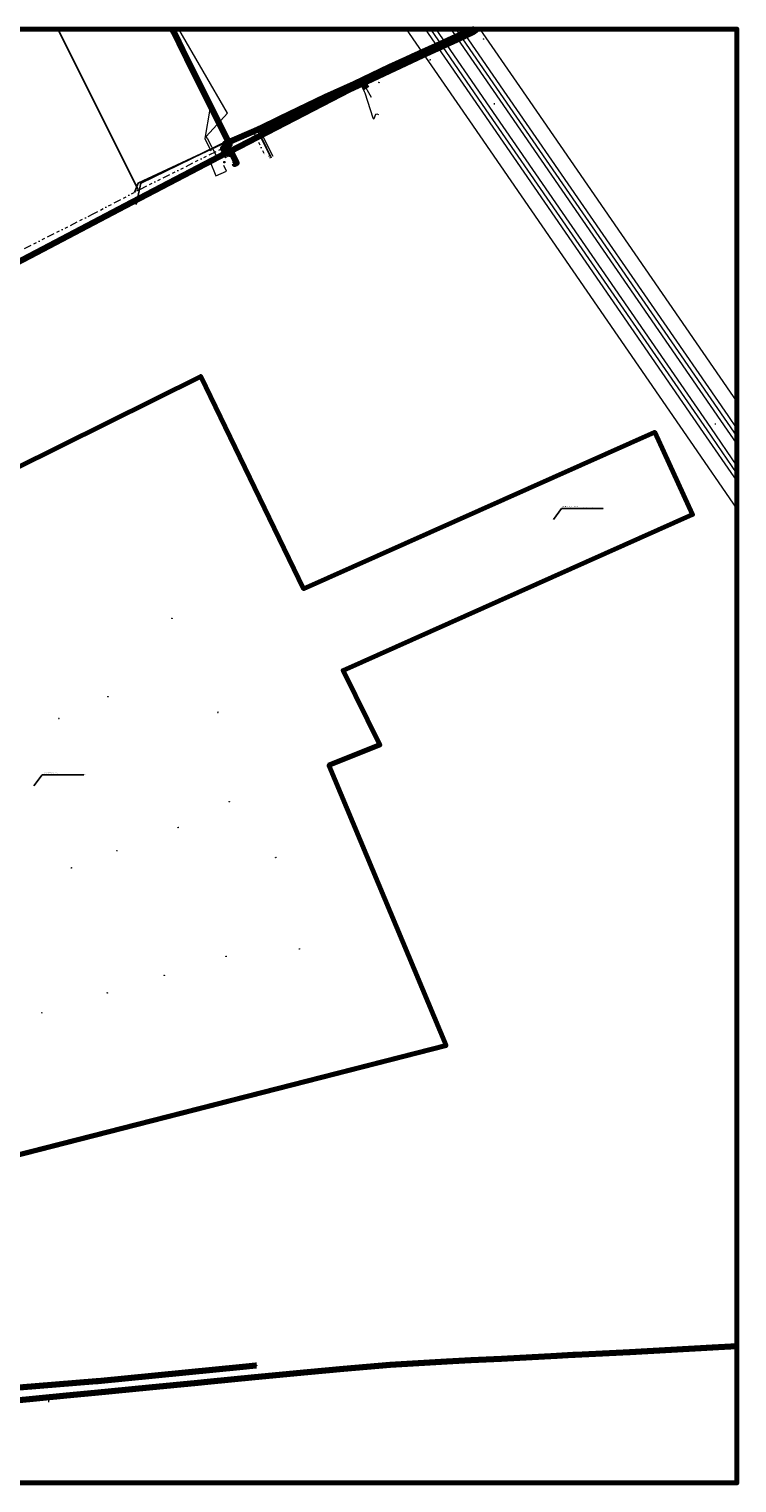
# Model space of a CAD drawing. Header units: metres. Extents: x 242122 to 243107, y 567823 to 568786.
# Tile 89 of 89: x 242638 to 243107, y 567823 to 568786. Entities that reach past the tile are written whole.
import ezdxf
from ezdxf import colors
from ezdxf.entities.mleader import LeaderData, LeaderLine
from ezdxf.enums import TextEntityAlignment as Align
from ezdxf.lldxf.tags import DXFTag
from ezdxf.math import Vec2, Vec3

# ---------------------------------------------------------------- set-up
doc = ezdxf.new("R2010")
doc.units = ezdxf.units.M
doc.linetypes.add('RI-OVERIG-SO', pattern=[17, 5, -2, 2, -2, 0, -2, 2, -2])
for name, color, linetype, lineweight in [('B-WA-IE-MEUBILAIR-S', 7, 'Continuous', 18), ('B-WA-OG-INFO_ORIENTATIEPOLYGOON-GV', 7, 'Continuous', 70), ('B-WE-IE-MEUBILAIR_ENEXIS NETBEHEER BV-S', 7, 'Continuous', 18), ('B-WE-KL-DATA_DELTA FIBER NETWERK BV-G', 90, 'KL-DATA-SO', 18), ('B-WE-KL-DATA_HULPSTUK_KPN BV-S', 90, 'Continuous', 18), ('B-WE-KL-DATA_KABELBED_KPN BV-G', 90, 'Continuous', 100), ('B-WE-KL-DATA_MANTELBUIS_DELTA FIBER NETWERK BV-G', 90, 'Continuous', 100), ('B-WE-KL-ET_HS_LANDELIJK HOOGSPANNINGSNET_110 KV_TENNET TSO-G', 10, 'KL-HS-SO', 18), ('B-WE-KL-ET_LS_230 V_ENEXIS NETBEHEER BV-G', 190, 'KL-LS-SO', 18), ('B-WE-KL-ET_LS_400 V_ENEXIS NETBEHEER BV-G', 190, 'KL-LS-SO', 18), ('B-WE-KL-ET_LS_HULPSTUK_ENEXIS NETBEHEER BV-S', 190, 'Continuous', 18), ('B-WE-KL-ET_LS_KABELBED_ENEXIS NETBEHEER BV-G', 190, 'Continuous', 100), ('B-WE-KL-ET_LS_TENNET TSO-S', 190, 'Continuous', 18), ('B-WE-KL-ET_MS_10 KV_ENEXIS NETBEHEER BV-G', 130, 'KL-MS-SO', 18), ('B-WE-KL-ET_MS_HULPSTUK_ENEXIS NETBEHEER BV-S', 130, 'Continuous', 18), ('B-WE-KL-ET_MS_KABELBED_ENEXIS NETBEHEER BV-G', 130, 'Continuous', 100), ('B-WE-KL-GAS_LD_HULPSTUK_ENEXIS NETBEHEER BV-S', 50, 'Continuous', 18), ('B-WE-KL-GAS_LD_SLAGVAST PVC_40_0.1 BAR_ENEXIS NETBEHEER BV-G', 50, 'KL-GAS_LD-SO', 18), ('B-WE-KL-WATER_HULPSTUK_WMD DRINKWATER NV-S', 170, 'Continuous', 18), ('B-WE-KL-WATER_POLYVINYLCHLORIDE PVC_25_WMD DRINKWATER NV-G', 170, 'KL-WATER-SO', 18), ('B-WE-OG-INFO_ORIENTATIEPOLYGOON-GV', 7, 'Continuous', 70), ('B-WE-OG-INFO_TENNET TSO-GV', 7, 'Continuous', 18), ('B-WE-RI-DRUK_125_WATERSCHAP HUNZE EN AAS-G', 210, 'RI-PERS-SO', 18), ('B-WE-RI-DRUK_160_WATERSCHAP HUNZE EN AAS-G', 210, 'RI-PERS-SO', 18), ('B-WE-RI-DRUK_630_WATERSCHAP HUNZE EN AAS-G', 210, 'RI-PERS-SO', 18), ('B-WE-RI-VRIJVERVAL_GEMEENTE TYNAARLO-G', 210, 'RI-OVERIG-SO', 18), ('B-WE-RI-VRIJVERVAL_HULPSTUK_GEMEENTE TYNAARLO-S', 210, 'Continuous', 18), ('V-WE-RI-DRUK_125_WATERSCHAP HUNZE EN AAS-G', 210, 'V-RI-PERS-SO', 25), ('V-WE-RI-DRUK_160_WATERSCHAP HUNZE EN AAS-G', 210, 'V-RI-PERS-SO', 25), ('V-WE-RI-VRIJVERVAL_WATERSCHAP HUNZE EN AAS-G', 210, 'V-RI-OVERIG-SO', 25), ('X-XX-AL-T25-200', 7, 'Continuous', 25)]:
    doc.layers.add(name, color=color, linetype=linetype, lineweight=lineweight)
doc.layers.add('B-WA-OG-INFO_EIS VOORZORGSMAATREGEL-GV', color=7, linetype='Continuous', lineweight=70, true_color=0xfa194b)
doc.layers.add('B-WE-OG-INFO_EIS VOORZORGSMAATREGEL_WATERBEDRIJF GRONINGEN-GV', color=7, linetype='Continuous', lineweight=70, true_color=0xfa194b)
doc.styles.add('NLCS-ISO', font='NLCS-ISO.ttf')
doc.styles.add('NLCS-ISO-M200-T25', font='NLCS-ISO.ttf', dxfattribs={"height": 0.5})
doc.styles.get("Standard").update_dxf_attribs({"font": 'arial.ttf'})
tags = doc.linetypes.add('KL-DATA-SO', pattern='A,4,-1,[101,NLCS.shx,S=0.5,R=0,X=0,Y=0],-1,4,-1,["D",Standard,S=1,R=0,X=-0.25,Y=-0.5],-1.5', length=12.5).pattern_tags.tags
tags[18] = DXFTag(74, 10)
tags = doc.linetypes.add('KL-GAS_LD-SO', pattern='A,4,-1,[69,NLCS.shx,S=0.5,R=0,X=0,Y=0],-1,4,-1,["L",Standard,S=1,R=0,X=0.25,Y=-0.5],-2', length=13).pattern_tags.tags
tags[18] = DXFTag(74, 10)
tags = doc.linetypes.add('KL-HS-SO', pattern='A,4,-1,[103,NLCS.shx,S=0.75,R=0,X=0,Y=0],-1,4,-1,["H",Standard,S=1,R=0,X=0,Y=-0.5],-2', length=13).pattern_tags.tags
tags[18] = DXFTag(74, 10)
tags = doc.linetypes.add('KL-LS-SO', pattern='A,4,-1,[103,NLCS.shx,S=0.75,R=0,X=0,Y=0],-1,4,-1,["L",Standard,S=1,R=0,X=0,Y=-0.5],-2', length=13).pattern_tags.tags
tags[18] = DXFTag(74, 10)
tags = doc.linetypes.add('KL-MS-SO', pattern='A,4,-1,[103,NLCS.shx,S=0.75,R=0,X=0,Y=0],-1,4,-1,["M",Standard,S=1,R=0,X=0,Y=-0.5],-2', length=13).pattern_tags.tags
tags[18] = DXFTag(74, 10)
doc.linetypes.add('KL-WATER-SO', pattern='A,7,-0.5,[168,NLCS.shx,S=0.75,R=0,X=0.75,Y=0],-2', length=9.5)
tags = doc.linetypes.add('RI-PERS-SO', pattern='A,7,-2,["P",Standard,S=1.8,R=0,X=-0.5,Y=-0.9],-2,7,-2,[102,NLCS.shx,S=1,R=180,X=0,Y=0],-2', length=22).pattern_tags.tags
tags[6] = DXFTag(74, 10)
doc.linetypes.add('V-RI-OVERIG-SO', pattern='A,2.5,[24,NLCS.shx,S=1,R=0,X=0,Y=0],2.5,-2,2,-2,0,-2,2,-2', length=17)
tags = doc.linetypes.add('V-RI-PERS-SO', pattern='A,3.5,[24,NLCS.shx,S=1,R=0,X=0,Y=0],3.5,-2,["P",Standard,S=1.8,R=0,X=-0.5,Y=-0.9],-2,3.5,[24,NLCS.shx,S=0.5,R=0,X=0,Y=0],3.5,-2,[102,NLCS.shx,S=1,R=180,X=0,Y=0],-2', length=22).pattern_tags.tags
tags[14] = DXFTag(74, 10)

# ---------------------------------------------------------------- blocks, each defined once
blk = doc.blocks.new('SIE-MEUBILAIR_PAAL_LICHTMAST-SO')
for points in [[(-0.6, 0), (-1, 0)], [(-0.7, 0.7), (-0.4, 0.4)], [(0, 1), (0, 0.6)], [(0.4, 0.4), (0.7, 0.7)], [(1, 0), (0.6, 0)], [(-0.7, -0.7), (-0.4, -0.4)], [(0, -0.6), (0, -1)], [(0.4, -0.4), (0.7, -0.7)]]:
    blk.add_lwpolyline(points)
blk.add_circle((0, 0), 0.5)
blk = doc.blocks.new('SKL-WTB_HULP_OVERIG-SO')
at = {"color": 0, "linetype": 'ByBlock', "lineweight": 18}
for points in [[(-0.1, 0.1), (0.1, -0.1)], [(0.1, 0.1), (-0.1, -0.1)]]:
    blk.add_lwpolyline(points, dxfattribs=at)
at = {"color": 0, "linetype": 'ByBlock', "lineweight": 18, "style": 'NLCS-ISO', "flags": 1}
for tag, p in [('TYPE', (1.5, 0)), ('LABEL', (1.5, -1.5)), ('OMSCHRIJVING', (1.5, -3))]:
    blk.add_attdef(tag, p, '', height=1, dxfattribs=at)
blk = doc.blocks.new('SKL-WTB_HULP_MOF-SO')
at = {"linetype": 'ByBlock', "lineweight": 18}
h = blk.add_hatch(color=0, dxfattribs=at)
h.dxf.hatch_style = 1
h.paths.add_polyline_path([(-0.5625, 0, 1), (0.5625, 0, 1)])
at = {"color": 0, "linetype": 'ByBlock', "lineweight": 18}
blk.add_circle((0, 0), 0.5625, dxfattribs=at)
at = {"color": 0, "linetype": 'ByBlock', "lineweight": 18, "style": 'NLCS-ISO', "flags": 1}
for tag, p in [('TYPE', (1.5, 0)), ('OMSCHRIJVING', (1.5, -3)), ('LABEL', (1.5, -1.5))]:
    blk.add_attdef(tag, p, '', height=1, dxfattribs=at)
blk = doc.blocks.new('SKL-WTB_HULP_KAST-SO')
at = {"color": 0, "linetype": 'ByBlock', "lineweight": 18}
for points in [[(-2, 2), (2, 2), (2, 1.68), (-2, 1.68)], [(-2, 1.52), (2, 1.52), (2, -2), (-2, -2)]]:
    blk.add_lwpolyline(points, close=True, dxfattribs=at)
at = {"color": 0, "linetype": 'ByBlock', "lineweight": 18, "style": 'NLCS-ISO'}
blk.add_text('kast', height=1.5, dxfattribs=at).set_placement((0, 0), align=Align.MIDDLE_CENTER)
at = {"color": 0, "linetype": 'ByBlock', "lineweight": 18, "style": 'NLCS-ISO', "flags": 1}
for tag, p in [('TYPE', (2.5, 0)), ('OMSCHRIJVING', (2.5, -3)), ('LABEL', (2.5, -1.5))]:
    blk.add_attdef(tag, p, '', height=1, dxfattribs=at)
blk = doc.blocks.new('SKL-WTB_HULP_TECHNISCH GEBOUW-SO')
at = {"color": 0, "linetype": 'ByBlock', "lineweight": 18}
for points in [[(-2, 1.5), (0, 2), (2, 1.5), (2, 1.18), (-2, 1.18)], [(-1.5, 1.02), (1.5, 1.02), (1.5, -2), (-1.5, -2)]]:
    blk.add_lwpolyline(points, close=True, dxfattribs=at)
at = {"color": 0, "linetype": 'ByBlock', "lineweight": 18, "style": 'NLCS-ISO', "flags": 1}
for tag, p in [('TYPE', (2.5, 0)), ('OMSCHRIJVING', (2.5, -3)), ('LABEL', (2.5, -1.5))]:
    blk.add_attdef(tag, p, '', height=1, dxfattribs=at)
blk = doc.blocks.new('SRI-HULP_OVERIG-SO')
at = {"color": 0, "linetype": 'ByBlock', "lineweight": 18}
for points in [[(-0.1, 0.1), (0.1, -0.1)], [(0.1, 0.1), (-0.1, -0.1)]]:
    blk.add_lwpolyline(points, dxfattribs=at)
at = {"color": 0, "linetype": 'ByBlock', "lineweight": 18, "style": 'NLCS-ISO', "flags": 1}
for tag, p in [('TYPE', (1.5, 0)), ('LABEL', (1.5, -1.5)), ('OMSCHRIJVING', (1.5, -3))]:
    blk.add_attdef(tag, p, '', height=1, dxfattribs=at)
blk = doc.blocks.new('SKL-ET_LS_MAST-SO')
for p, q in [((0, 2.1), (0, 2.1)), ((0, -2), (0, -2))]:
    blk.add_line(p, q)
for points in [[(-0.2, 1.8), (0, 1.8)], [(-0.2, 1.8), (0, 1.8)], [(-0.2, 1.8), (-0.2, 1.8), (-0.2, 1.8), (-0.2, 1.8), (-0.2, 1.8)], [(-0.2, 1.5), (-0.2, 1.5), (-0.2, 1.6), (-0.2, 1.6), (-0.2, 1.5)], [(-0.2, 1.5), (0, 1.5)], [(-0.2, 1.5), (0, 1.5)], [(0, -2), (0, 2.1)], [(0, -2), (0, 2.1)], [(0.2, 1.9), (0, 1.9)], [(0.2, 1.9), (0, 1.9)], [(0.2, 1.7), (0, 1.7)], [(0.2, 1.6), (0, 1.6)], [(0.2, 1.4), (0, 1.4)], [(0.2, 1.4), (0, 1.4)], [(0.2, 1.9), (0.2, 1.9), (0.2, 2), (0.2, 2), (0.2, 1.9)], [(0.2, 1.6), (0.2, 1.6), (0.2, 1.7), (0.2, 1.7), (0.2, 1.7)], [(0.2, 1.4), (0.2, 1.4), (0.2, 1.4), (0.2, 1.4), (0.2, 1.4)]]:
    blk.add_lwpolyline(points)

msp = doc.modelspace()

# ---------------------------------------------------------------- linework, layer by layer
at = {"layer": 'B-WA-OG-INFO_EIS VOORZORGSMAATREGEL-GV'}
msp.add_lwpolyline([(242565.688, 568463.851), (242751.967, 568556.271), (242820.099, 568415.581), (243052.757, 568519.345), (243077.795, 568464.815), (242846.279, 568361.573), (242870.648, 568312.15), (242836.831, 568298.651), (242914.445, 568112.908), (242546.772, 568019.064)], dxfattribs=at)
at = {"layer": 'B-WA-OG-INFO_ORIENTATIEPOLYGOON-GV'}
msp.add_lwpolyline([(242541.371, 568017.685), (242914.445, 568112.908), (242836.831, 568298.651), (242870.648, 568312.15), (242846.279, 568361.573), (243077.795, 568464.815), (243052.757, 568519.345), (242820.099, 568415.581), (242751.967, 568556.271), (242565.688, 568463.851)], dxfattribs=at)
at = {"layer": 'B-WE-KL-DATA_DELTA FIBER NETWERK BV-G'}
for points in [[(242859.131, 568751.62), (242899.498, 568769.854), (242917.412, 568777.71), (242928.643, 568782.794), (242933.249, 568784.915), (242935.02, 568786.461)], [(242844.351, 568744.153), (242856.611, 568750.482), (242859.131, 568751.62)], [(242859.131, 568751.62), (242859.389, 568751.167), (242864.928, 568741.432)]]:
    msp.add_lwpolyline(points, dxfattribs=at)
at = {"layer": 'B-WE-KL-DATA_KABELBED_KPN BV-G'}
for points in [[(242934.897, 568786.4), (242934.395, 568785.92), (242933.861, 568785.476), (242933.297, 568785.071), (242932.706, 568784.707), (242926.735, 568781.811), (242898.641, 568769.023), (242858.279, 568750), (242850.501, 568746.334), (242771.102, 568705.428), (242768.787, 568704.244)], [(242767.707, 568703.691), (242759.618, 568699.555), (242701.849, 568669.292), (242643.062, 568638.496), (242586.395, 568608.812), (242518.945, 568573.478), (242510.469, 568569.029), (242515.497, 568559.549), (242524.004, 568543.94)], [(242767.719, 568703.697), (242767.6, 568703.269), (242767.154, 568703.043), (242767.599, 568702.178)], [(242768.787, 568704.244), (242767.707, 568703.691)], [(242998.586, 567907.943), (243000, 567908.015), (243000.04, 567908.018), (243036.283, 567909.865), (243091.032, 567912.826), (243107.2, 567913.758)], [(242627.248, 567877.619), (242645.001, 567879.305), (242663.05, 567881.025), (242681.718, 567882.805), (242717.839, 567886.422), (242750.074, 567889.44), (242756.398, 567890.06), (242787.859, 567893.234), (242822.75, 567896.555), (242846.523, 567898.742), (242877.471, 567901.35), (242915.017, 567903.615), (242930.978, 567904.441), (242951.24, 567905.49), (242987.846, 567907.396), (242998.585, 567907.943)]]:
    msp.add_lwpolyline(points, dxfattribs=at)
at = {"layer": 'B-WE-KL-DATA_MANTELBUIS_DELTA FIBER NETWERK BV-G'}
msp.add_lwpolyline([(242861.713, 568747.082), (242859.389, 568751.167)], dxfattribs=at)
at = {"layer": 'B-WE-KL-ET_HS_LANDELIJK HOOGSPANNINGSNET_110 KV_TENNET TSO-G'}
for points in [[(242900.726, 568786.461), (242938.543, 568731.421)], [(242904.183, 568786.461), (242940.892, 568733.034)], [(242907.641, 568786.461), (242943.241, 568734.648)], [(242917.591, 568786.461), (242950, 568739.292)], [(242921.049, 568786.461), (242952.349, 568740.906)], [(242924.507, 568786.461), (242954.698, 568742.52)], [(242952.349, 568740.906), (243098.743, 568528.709)], [(242954.698, 568742.52), (243101.094, 568530.32)], [(242938.543, 568731.421), (243084.926, 568519.24)], [(242940.892, 568733.034), (243087.277, 568520.851)], [(242943.241, 568734.648), (243089.628, 568522.462)], [(242950, 568739.292), (243096.392, 568527.098)], [(243098.743, 568528.709), (243107.149, 568516.444)], [(243101.094, 568530.32), (243107.149, 568521.485)], [(243084.926, 568519.24), (243107.149, 568486.814)], [(243087.277, 568520.851), (243107.149, 568491.856)], [(243089.628, 568522.462), (243107.149, 568496.897)], [(243096.392, 568527.098), (243107.149, 568511.402)]]:
    msp.add_lwpolyline(points, dxfattribs=at)
at = {"layer": 'B-WE-KL-ET_LS_230 V_ENEXIS NETBEHEER BV-G'}
for points in [[(242788.943, 567900.96), (242788.446, 567900.907)], [(242689.343, 567891.351), (242689.044, 567891.321)], [(242689.662, 567891.157), (242689.639, 567891.253), (242689.59, 567891.319), (242689.517, 567891.354), (242689.418, 567891.358), (242689.343, 567891.351)]]:
    msp.add_lwpolyline(points, dxfattribs=at)
at = {"layer": 'B-WE-KL-ET_LS_400 V_ENEXIS NETBEHEER BV-G'}
for points in [[(242933.234, 568786.461), (242928.724, 568784.76), (242895.368, 568769.626), (242877.282, 568761.355), (242853.802, 568750.162), (242834.591, 568741.601), (242804.86, 568727.257), (242791.371, 568720.689), (242768.408, 568710.699), (242767.971, 568710.476), (242769.541, 568705.715), (242769.923, 568704.787), (242770.489, 568703.654)], [(242857.288, 568751.824), (242857.997, 568749.948), (242858.362, 568749.017), (242858.622, 568748.372), (242859.025, 568747.458), (242860.179, 568745.042), (242860.547, 568744.115), (242865.836, 568727.646), (242866.373, 568727.072), (242866.931, 568727.318), (242867.945, 568729.997), (242868.59, 568730.288), (242869.618, 568729.899)], [(242774.079, 568697.854), (242774.443, 568697.141), (242775.689, 568697.779), (242771.985, 568705.022), (242768.691, 568703.337), (242768.944, 568702.844), (242769.409, 568702.758)], [(242788.446, 567900.907), (242779.722, 567899.983), (242683.623, 567890.565), (242682.826, 567890.494), (242617.835, 567885.312), (242617.038, 567885.243), (242605.562, 567884.164)]]:
    msp.add_lwpolyline(points, dxfattribs=at)
at = {"layer": 'B-WE-KL-ET_LS_KABELBED_ENEXIS NETBEHEER BV-G'}
for points in [[(242933.234, 568786.461), (242928.724, 568784.76), (242895.368, 568769.626), (242877.282, 568761.355), (242853.802, 568750.162), (242834.591, 568741.601), (242804.86, 568727.257), (242791.371, 568720.689), (242768.408, 568710.699), (242767.971, 568710.476), (242769.541, 568705.715), (242769.923, 568704.787), (242770.249, 568704.134)], [(242770.249, 568704.134), (242768.691, 568703.337), (242768.944, 568702.844), (242769.409, 568702.758)], [(242774.079, 568697.854), (242774.443, 568697.141), (242775.689, 568697.779), (242771.985, 568705.022), (242770.249, 568704.134)], [(242770.249, 568704.134), (242770.489, 568703.654)], [(242788.446, 567900.907), (242779.722, 567899.983), (242683.623, 567890.565), (242682.826, 567890.494), (242617.835, 567885.312), (242617.038, 567885.243), (242605.562, 567884.164)], [(242788.943, 567900.96), (242788.446, 567900.907)]]:
    msp.add_lwpolyline(points, dxfattribs=at)
at = {"layer": 'B-WE-KL-ET_MS_10 KV_ENEXIS NETBEHEER BV-G'}
for points in [[(242739.871, 568772.692), (242735.083, 568782.318), (242732.983, 568786.461)], [(242739.871, 568772.692), (242735.083, 568782.318), (242732.983, 568786.461)], [(242742.772, 568766.859), (242739.871, 568772.692)], [(242742.772, 568766.859), (242739.871, 568772.692)], [(242767.625, 568705.448), (242766.564, 568707.528), (242771.123, 568709.86), (242742.772, 568766.859)], [(242767.625, 568705.448), (242766.564, 568707.528), (242771.123, 568709.86), (242742.772, 568766.859)], [(242768.944, 568702.865), (242767.625, 568705.448)], [(242768.944, 568702.865), (242767.625, 568705.448)], [(242768.944, 568702.865), (242767.625, 568705.448)], [(242768.944, 568702.865), (242767.625, 568705.448)], [(242768.944, 568702.865), (242767.625, 568705.448)], [(242768.944, 568702.865), (242767.625, 568705.448)]]:
    msp.add_lwpolyline(points, dxfattribs=at)
at = {"layer": 'B-WE-KL-ET_MS_KABELBED_ENEXIS NETBEHEER BV-G'}
for points in [[(242732.983, 568786.461), (242735.083, 568782.318), (242739.871, 568772.692)], [(242742.772, 568766.859), (242739.871, 568772.692)], [(242767.625, 568705.448), (242766.564, 568707.528), (242771.123, 568709.86), (242742.772, 568766.859)], [(242768.944, 568702.865), (242767.625, 568705.448)]]:
    msp.add_lwpolyline(points, dxfattribs=at)
at = {"layer": 'B-WE-KL-GAS_LD_SLAGVAST PVC_40_0.1 BAR_ENEXIS NETBEHEER BV-G'}
msp.add_lwpolyline([(242731.641, 568786.461), (242757.982, 568733.488), (242754.514, 568714.009), (242758.664, 568705.897)], dxfattribs=at)
at = {"layer": 'B-WE-KL-WATER_POLYVINYLCHLORIDE PVC_25_WMD DRINKWATER NV-G'}
for points in [[(242756.107, 568714.22), (242755.508, 568715.392), (242769.747, 568730.84), (242737.449, 568786.461)], [(242756.107, 568714.22), (242762.026, 568702.645), (242758.244, 568698.515), (242761.86, 568689.246), (242769.078, 568692.263), (242767.165, 568696.003)]]:
    msp.add_lwpolyline(points, dxfattribs=at)
at = {"layer": 'B-WE-RI-DRUK_125_WATERSCHAP HUNZE EN AAS-G'}
msp.add_lwpolyline([(242934.296, 568786.461), (242927.688, 568783.629), (242920.68, 568782.976), (242891.338, 568769.599), (242788.468, 568721.09), (242797.634, 568702.368), (242796.853, 568701.977)], dxfattribs=at)
at = {"layer": 'B-WE-RI-DRUK_160_WATERSCHAP HUNZE EN AAS-G'}
msp.add_lwpolyline([(242929.421, 568786.461), (242789.099, 568721), (242798.656, 568701.466), (242797.484, 568700.835)], dxfattribs=at)
at = {"layer": 'B-WE-RI-DRUK_630_WATERSCHAP HUNZE EN AAS-G'}
msp.add_lwpolyline([(242799.845, 568701.964), (242791.607, 568718.578), (242866.936, 568754.872), (242905.88, 568772.864), (242935.515, 568785.719), (242937.305, 568786.461)], dxfattribs=at)
at = {"layer": 'B-WE-RI-VRIJVERVAL_GEMEENTE TYNAARLO-G'}
for points in [[(242711.641, 568680.262), (242787.069, 568717.85)], [(242787.069, 568717.85), (242794.313, 568703.093)], [(242679.29, 568663.296), (242711.641, 568680.262)], [(242635.062, 568641.052), (242679.29, 568663.296)], [(242587.739, 567875.534), (242650.564, 567880.884)], [(242650.564, 567880.884), (242650.956, 567876.791)]]:
    msp.add_lwpolyline(points, dxfattribs=at)
at = {"layer": 'V-WE-RI-DRUK_125_WATERSCHAP HUNZE EN AAS-G'}
msp.add_lwpolyline([(242787.448, 568720.666), (242770.267, 568712.573), (242712.138, 568684.389), (242709.202, 568670.297)], dxfattribs=at)
at = {"layer": 'V-WE-RI-DRUK_160_WATERSCHAP HUNZE EN AAS-G'}
msp.add_lwpolyline([(242787.664, 568720.389), (242710.347, 568684.364), (242708.099, 568678.135)], dxfattribs=at)
at = {"layer": 'V-WE-RI-VRIJVERVAL_WATERSCHAP HUNZE EN AAS-G'}
msp.add_lwpolyline([(242710.502, 568680.107), (242657.274, 568786.461)], dxfattribs=at)

# ---------------------------------------------------------------- block references
at = {"layer": 'B-WA-IE-MEUBILAIR-S', "xscale": 0.2, "yscale": 0.2, "zscale": 0.2}
for p in [(242732.804, 568395.968), (242690.398, 568344.062), (242657.85, 568329.765), (242763.204, 568333.806), (242770.815, 568274.512), (242736.892, 568257.379), (242696.263, 568242.012), (242666.212, 568230.656), (242801.576, 568237.501), (242768.665, 568171.983), (242817.249, 568176.97), (242727.754, 568159.459), (242689.974, 568147.846), (242646.63, 568134.648)]:
    msp.add_blockref('SIE-MEUBILAIR_PAAL_LICHTMAST-SO', p, dxfattribs=at)
at = {"layer": 'B-WE-IE-MEUBILAIR_ENEXIS NETBEHEER BV-S', "xscale": 0.2, "yscale": 0.2, "zscale": 0.2}
for p in [(242939.321, 568779.809), (242903.889, 568766.017), (242869.994, 568751.008), (242732.804, 568395.968), (242690.398, 568344.062), (242657.85, 568329.765), (242763.204, 568333.806), (242770.815, 568274.512), (242736.892, 568257.379), (242696.263, 568242.012), (242666.212, 568230.656), (242801.576, 568237.501), (242768.665, 568171.983), (242817.249, 568176.97), (242727.754, 568159.459), (242689.974, 568147.846), (242646.63, 568134.648), (242788.943, 567900.96), (242689.044, 567891.321)]:
    msp.add_blockref('SIE-MEUBILAIR_PAAL_LICHTMAST-SO', p, dxfattribs=at)
at = {"layer": 'B-WE-KL-DATA_HULPSTUK_KPN BV-S', "xscale": 0.2, "yscale": 0.2, "zscale": 0.2}
for p in [(242767.599, 568702.178), (242767.707, 568703.691), (242767.719, 568703.697), (242768.787, 568704.244), (242998.585, 567907.943), (242998.586, 567907.943)]:
    msp.add_blockref('SKL-WTB_HULP_OVERIG-SO', p, dxfattribs=at)
at = {"layer": 'B-WE-KL-ET_LS_HULPSTUK_ENEXIS NETBEHEER BV-S', "xscale": 0.2, "yscale": 0.2, "zscale": 0.2}
for name, p in [('SKL-WTB_HULP_MOF-SO', (242857.288, 568751.824)), ('SKL-WTB_HULP_OVERIG-SO', (242869.618, 568729.899)), ('SKL-WTB_HULP_TECHNISCH GEBOUW-SO', (242771.092, 568702.446)), ('SKL-WTB_HULP_KAST-SO', (242773.897, 568698.21)), ('SKL-WTB_HULP_OVERIG-SO', (242774.079, 568697.854)), ('SKL-WTB_HULP_MOF-SO', (242788.446, 567900.907)), ('SKL-WTB_HULP_MOF-SO', (242689.343, 567891.351)), ('SKL-WTB_HULP_MOF-SO', (242689.662, 567891.157))]:
    msp.add_blockref(name, p, dxfattribs=at)
at = {"layer": 'B-WE-KL-ET_LS_TENNET TSO-S', "xscale": 0.2, "yscale": 0.2, "zscale": 0.2}
for p in [(242946.62, 568736.97), (243093.01, 568524.78)]:
    msp.add_blockref('SKL-ET_LS_MAST-SO', p, dxfattribs=at)
at = {"layer": 'B-WE-KL-ET_MS_HULPSTUK_ENEXIS NETBEHEER BV-S', "xscale": 0.2, "yscale": 0.2, "zscale": 0.2}
for name, p in [('SKL-WTB_HULP_MOF-SO', (242739.871, 568772.692)), ('SKL-WTB_HULP_MOF-SO', (242739.871, 568772.692)), ('SKL-WTB_HULP_MOF-SO', (242742.772, 568766.859)), ('SKL-WTB_HULP_MOF-SO', (242742.772, 568766.859)), ('SKL-WTB_HULP_MOF-SO', (242767.625, 568705.448)), ('SKL-WTB_HULP_MOF-SO', (242767.625, 568705.448)), ('SKL-WTB_HULP_TECHNISCH GEBOUW-SO', (242767.501, 568698.311))]:
    msp.add_blockref(name, p, dxfattribs=at)
at = {"layer": 'B-WE-KL-GAS_LD_HULPSTUK_ENEXIS NETBEHEER BV-S', "xscale": 0.2, "yscale": 0.2, "zscale": 0.2}
msp.add_blockref('SKL-WTB_HULP_OVERIG-SO', (242758.664, 568705.897), dxfattribs=at)
at = {"layer": 'B-WE-KL-WATER_HULPSTUK_WMD DRINKWATER NV-S', "xscale": 0.2, "yscale": 0.2, "zscale": 0.2}
for p in [(242756.107, 568714.22), (242767.165, 568696.003)]:
    msp.add_blockref('SKL-WTB_HULP_OVERIG-SO', p, dxfattribs=at)
at = {"layer": 'B-WE-RI-VRIJVERVAL_HULPSTUK_GEMEENTE TYNAARLO-S', "xscale": 0.2, "yscale": 0.2, "zscale": 0.2}
for p in [(242787.069, 568717.85), (242794.313, 568703.093), (242711.641, 568680.262), (242679.29, 568663.296), (242638.275, 567879.862), (242640.664, 567880.059), (242643.027, 567880.217), (242645.429, 567880.453), (242647.87, 567880.663), (242650.564, 567880.884), (242650.956, 567876.791)]:
    msp.add_blockref('SRI-HULP_OVERIG-SO', p, dxfattribs=at)

# ---------------------------------------------------------------- next in the draw order: leaders
at = {"layer": 'X-XX-AL-T25-200'}
ml = msp.add_multileader_mtext('Standard', dxfattribs=at)
ml.set_content('Beschermingszone de Groeve \\P(Waterwingebied, Grondwater beschermingsgebied, Verbodszone diepe bordingen) ', color=256, style='NLCS-ISO-M200-T25')
ml.set_leader_properties(color=256, linetype='ByLayer', lineweight=-1)
ml.build(insert=Vec2(0, 0))
ml.multileader.update_dxf_attribs({"text_left_attachment_type": 5, "text_right_attachment_type": 5, "dogleg_length": 0.5, "arrow_head_size": 0.5})
ctx = ml.context
ctx.base_point, ctx.char_height, ctx.arrow_head_size, ctx.landing_gap_size, ctx.plane_origin = Vec3(242991.538, 568468.816), 0.5, 0.5, 0.18, Vec3(242985.285, 568461.168)
ctx.left_attachment, ctx.right_attachment = 5, 5
notes = []
notes.append((ctx, [(0, (1, 1, 0), (242991.038, 568468.816), (1, 0), 0.5, [(0, [(242985.285, 568461.168)], 0, [])])]))
ctx.mtext.insert, ctx.mtext.flow_direction = Vec3(242991.718, 568470.349), 5
ctx.mtext.has_bg_fill, ctx.mtext.bg_color, ctx.mtext.bg_scale_factor, ctx.mtext.bg_transparency, ctx.mtext.use_window_bg_color = 1, -1027028792, 1.5, 0, 1
ml = msp.add_multileader_mtext('Standard', dxfattribs=at)
ml.set_content('Beschermingszone de Groeve \\P(Waterwingebied, Grondwater beschermingsgebied, Verbodszone diepe bordingen) ', color=256, style='NLCS-ISO-M200-T25')
ml.set_leader_properties(color=256, linetype='ByLayer', lineweight=-1)
ml.build(insert=Vec2(0, 0))
ml.multileader.update_dxf_attribs({"text_left_attachment_type": 5, "text_right_attachment_type": 5, "dogleg_length": 0.5, "arrow_head_size": 0.5})
ctx = ml.context
ctx.base_point, ctx.char_height, ctx.arrow_head_size, ctx.landing_gap_size, ctx.plane_origin = Vec3(242647.271, 568292.281), 0.5, 0.5, 0.18, Vec3(242641.017, 568284.634)
ctx.left_attachment, ctx.right_attachment = 5, 5
notes.append((ctx, [(0, (1, 1, 0), (242646.771, 568292.281), (1, 0), 0.5, [(0, [(242641.017, 568284.634)], 0, [])])]))
ctx.mtext.insert, ctx.mtext.flow_direction = Vec3(242647.451, 568293.814), 5
ctx.mtext.has_bg_fill, ctx.mtext.bg_color, ctx.mtext.bg_scale_factor, ctx.mtext.bg_transparency, ctx.mtext.use_window_bg_color = 1, -1027028792, 1.5, 0, 1
for ctx, leaders in notes:
    for number, flags, end, landing, length, lines in leaders:
        leader = LeaderData()
        leader.index, (leader.has_last_leader_line, leader.has_dogleg_vector, leader.attachment_direction) = number, flags
        leader.last_leader_point, leader.dogleg_vector, leader.dogleg_length = Vec3(end), Vec3(landing), length
        for number, points, colour, breaks in lines:
            line = LeaderLine()
            line.index, line.vertices, line.color, line.breaks = number, Vec3.list(points), colors.encode_raw_color(colour), breaks
            leader.lines.append(line)
        ctx.leaders.append(leader)

# ---------------------------------------------------------------- next in the draw order: linework, layer by layer
at = {"layer": 'B-WE-OG-INFO_EIS VOORZORGSMAATREGEL_WATERBEDRIJF GRONINGEN-GV'}
msp.add_lwpolyline([(242580.408, 568786.461), (243107.149, 568786.461), (243107.149, 567823.164), (242620.075, 567823.164)], dxfattribs=at)
at = {"layer": 'B-WE-OG-INFO_ORIENTATIEPOLYGOON-GV'}
msp.add_lwpolyline([(242122.038, 568786.461), (242122.038, 567823.164), (243107.149, 567823.164), (243107.149, 568786.461)], close=True, dxfattribs=at)
at = {"layer": 'B-WE-OG-INFO_TENNET TSO-GV'}
msp.add_lwpolyline([(243107.149, 568468.754), (243076.522, 568513.442), (242930.128, 568725.639), (242888.338, 568786.461), (242936.894, 568786.461), (242963.102, 568748.318), (243107.149, 568539.523)], close=True, dxfattribs=at)

doc.saveas('drawing.dxf')
